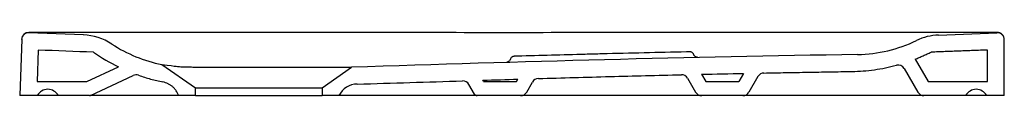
# Model space of a CAD drawing. Header units: millimetres. Extents: x 4595.202 to 4595.902, y 2592.399 to 2592.443.
import ezdxf

# ---------------------------------------------------------------- set-up
doc = ezdxf.new("R2010")
doc.units = ezdxf.units.MM
doc.layers.add('SANINDUSA', color=3, linetype='Continuous')

msp = doc.modelspace()

# ---------------------------------------------------------------- linework, layer by layer
at = {"layer": 'SANINDUSA'}
for p, q in [((4595.24691, 2592.44166), (4595.20824, 2592.44316)), ((4595.85499, 2592.4416), (4595.89646, 2592.44321)), ((4595.20307, 2592.43867), (4595.20166, 2592.3985)), ((4595.90166, 2592.3985), (4595.90166, 2592.43822)), ((4595.2148, 2592.43089), (4595.21402, 2592.4085)), ((4595.88966, 2592.4085), (4595.88966, 2592.43093)), ((4595.83827, 2592.42438), (4595.84744, 2592.4085)), ((4595.24945, 2592.4085), (4595.27187, 2592.41896)), ((4595.30281, 2592.42066), (4595.32666, 2592.40395)), ((4595.41666, 2592.40395), (4595.43766, 2592.41866)), ((4595.83055, 2592.41775), (4595.84022, 2592.401)), ((4595.21402, 2592.4085), (4595.24945, 2592.4085)), ((4595.25207, 2592.39869), (4595.28237, 2592.41282)), ((4595.53144, 2592.4085), (4595.53089, 2592.40945)), ((4595.53144, 2592.4085), (4595.55489, 2592.4085)), ((4595.55489, 2592.4085), (4595.55588, 2592.41022)), ((4595.56211, 2592.401), (4595.56624, 2592.40816)), ((4595.67653, 2592.41086), (4595.68222, 2592.401)), ((4595.68645, 2592.41368), (4595.68944, 2592.4085)), ((4595.68944, 2592.4085), (4595.71289, 2592.4085)), ((4595.71625, 2592.41431), (4595.71289, 2592.4085)), ((4595.72651, 2592.4121), (4595.72011, 2592.401)), ((4595.84744, 2592.4085), (4595.88966, 2592.4085)), ((4595.32666, 2592.40395), (4595.41666, 2592.40395)), ((4595.32666, 2592.3985), (4595.32666, 2592.40395)), ((4595.41666, 2592.40395), (4595.41666, 2592.3985)), ((4595.52509, 2592.3995), (4595.52105, 2592.4065)), ((4595.21416, 2592.3985), (4595.20166, 2592.3985)), ((4595.22916, 2592.3985), (4595.21416, 2592.3985)), ((4595.25122, 2592.3985), (4595.22916, 2592.3985)), ((4595.31466, 2592.3985), (4595.29517, 2592.3985)), ((4595.32666, 2592.3985), (4595.31466, 2592.3985)), ((4595.32666, 2592.3985), (4595.41666, 2592.3985)), ((4595.42866, 2592.3985), (4595.41666, 2592.3985)), ((4595.43047, 2592.3985), (4595.42866, 2592.3985)), ((4595.52298, 2592.3985), (4595.43047, 2592.3985)), ((4595.55778, 2592.3985), (4595.52682, 2592.3985)), ((4595.57943, 2592.3985), (4595.55778, 2592.3985)), ((4595.6649, 2592.3985), (4595.57943, 2592.3985)), ((4595.68655, 2592.3985), (4595.6649, 2592.3985)), ((4595.71578, 2592.3985), (4595.68655, 2592.3985)), ((4595.73743, 2592.3985), (4595.71578, 2592.3985)), ((4595.8229, 2592.3985), (4595.73743, 2592.3985)), ((4595.84455, 2592.3985), (4595.8229, 2592.3985)), ((4595.87416, 2592.3985), (4595.84455, 2592.3985)), ((4595.88916, 2592.3985), (4595.87416, 2592.3985)), ((4595.90166, 2592.3985), (4595.88916, 2592.3985))]:
    msp.add_line(p, q, dxfattribs=at)
for centre, radius, start, end in [((4595.20805, 2592.43816), 0.005, 87.7099, 178), ((4595.20806, 2592.43849), 0.005, 89.93689, 177.99998), ((4595.89666, 2592.43822), 0.005, 0, 92.29566), ((4595.89666, 2592.4385), 0.005, 359.99953, 90.06328), ((4595.24531, 2592.40169), 0.04, 56.8725, 87.84632), ((4595.79573, 2592.52776), 0.1, 270.95198, 295.72343), ((4595.85649, 2592.40163), 0.04, 92.14855, 115.72343), ((4595.32204, 2592.51879), 0.1, 236.72375, 258.91147), ((4596.14036, 2571.7879), 20.64272, 90.951978, 91.950766), ((4595.82622, 2592.41525), 0.005, 30, 104.83048), ((4595.28448, 2592.40829), 0.005, 70.70478, 115), ((4595.51672, 2592.404), 0.005, 30, 91.79923), ((4595.57057, 2592.40566), 0.005, 91.70392, 150), ((4595.6722, 2592.40836), 0.005, 30, 91.32114), ((4595.73084, 2592.4096), 0.005, 91.10475, 150), ((4595.22166, 2592.3945), 0.0085, 28.07249, 151.92751), ((4595.44207, 2592.39176), 0.015, 91.52503, 153.29903), ((4595.55778, 2592.4035), 0.005, 270, 330), ((4595.68655, 2592.4035), 0.005, 210, 270), ((4595.71578, 2592.4035), 0.005, 270, 330), ((4595.84455, 2592.4035), 0.005, 210, 270), ((4595.88166, 2592.3945), 0.0085, 28.07249, 151.92751), ((4595.25122, 2592.4005), 0.002, 270, 295), ((4595.52682, 2592.4005), 0.002, 210, 270)]:
    msp.add_arc(centre, radius, start, end, dxfattribs=at)
for points, knots in [([(4595.89666, 2592.4435), (4595.84524, 2592.44344), (4595.73388, 2592.44333), (4595.56259, 2592.44325), (4595.38448, 2592.44331), (4595.2663, 2592.44343), (4595.20807, 2592.44349)], [0, 0, 0, 0, 0.224025, 0.485157, 0.74629, 1, 1, 1, 1]), ([(4595.67564, 2592.42958), (4595.65565, 2592.42912), (4595.63166, 2592.42858), (4595.59165, 2592.42755), (4595.57165, 2592.427), (4595.55564, 2592.42655)], [0, 0, 0, 0, 0.499797, 0.599777, 1, 1, 1, 1]), ([(4595.67776, 2592.42962), (4595.67776, 2592.42962), (4595.67768, 2592.42962), (4595.6773, 2592.42961), (4595.67667, 2592.4296), (4595.67607, 2592.42959), (4595.67572, 2592.42958), (4595.67564, 2592.42958)], [0, 0, 0, 0, 0.011312, 0.309791, 0.608331, 0.906968, 1, 1, 1, 1]), ([(4595.68083, 2592.42769), (4595.68076, 2592.42788), (4595.6806, 2592.42828), (4595.68017, 2592.42877), (4595.67968, 2592.42916), (4595.6792, 2592.42941), (4595.67878, 2592.42954), (4595.67845, 2592.4296), (4595.67823, 2592.42962), (4595.67813, 2592.42962), (4595.67807, 2592.42962), (4595.67801, 2592.42962), (4595.67794, 2592.42962), (4595.67782, 2592.42962), (4595.67776, 2592.42962)], [0, 0, 0, 0, 0.130947, 0.291971, 0.432489, 0.553398, 0.653734, 0.731304, 0.779057, 0.80186, 0.820232, 0.848736, 0.918847, 1, 1, 1, 1]), ([(4595.5505, 2592.42441), (4595.55046, 2592.42426), (4595.55035, 2592.42388), (4595.54999, 2592.42337), (4595.54952, 2592.42292), (4595.54905, 2592.42263), (4595.54864, 2592.42246), (4595.54834, 2592.42238), (4595.54818, 2592.42235), (4595.54809, 2592.42234), (4595.54805, 2592.42233), (4595.54806, 2592.42233), (4595.54806, 2592.42233)], [0, 0, 0, 0, 0.113425, 0.293305, 0.450276, 0.585872, 0.698495, 0.782477, 0.834062, 0.884052, 0.95503, 1, 1, 1, 1]), ([(4595.55559, 2592.42655), (4595.55542, 2592.42655), (4595.55495, 2592.42653), (4595.55425, 2592.42651), (4595.5536, 2592.42648), (4595.55332, 2592.42647), (4595.55309, 2592.42645), (4595.55277, 2592.42641), (4595.55232, 2592.42629), (4595.55173, 2592.426), (4595.55115, 2592.42552), (4595.55071, 2592.42494), (4595.5506, 2592.42453), (4595.55056, 2592.42439)], [0, 0, 0, 0, 0.07434, 0.199985, 0.326602, 0.457767, 0.500952, 0.528085, 0.616783, 0.694639, 0.813961, 0.93989, 1, 1, 1, 1]), ([(4595.68357, 2592.42574), (4595.68357, 2592.42574), (4595.68357, 2592.42574), (4595.6835, 2592.42575), (4595.68339, 2592.42575), (4595.68312, 2592.42578), (4595.68266, 2592.42589), (4595.68204, 2592.42618), (4595.68145, 2592.42668), (4595.68102, 2592.42722), (4595.68091, 2592.4276), (4595.68088, 2592.42771)], [0, 0, 0, 0, 0.085298, 0.127428, 0.162717, 0.210359, 0.349605, 0.505657, 0.713163, 0.914145, 1, 1, 1, 1]), ([(4595.30281, 2592.42066), (4595.31428, 2592.41922), (4595.31436, 2592.41921), (4595.31501, 2592.41916), (4595.31561, 2592.41912), (4595.31684, 2592.41905), (4595.31747, 2592.41902), (4595.31939, 2592.41894), (4595.32073, 2592.4189), (4595.32212, 2592.41889)], [0.7422774, 0.7422774, 0.7422774, 0.7422774, 0.75, 0.75, 0.8125, 0.8125, 0.875, 0.875, 1, 1, 1, 1]), ([(4595.32212, 2592.41889), (4595.32268, 2592.41888), (4595.32325, 2592.41888), (4595.32442, 2592.41887), (4595.32502, 2592.41886), (4595.32682, 2592.41885), (4595.32807, 2592.41884), (4595.33191, 2592.41882), (4595.33462, 2592.4188), (4595.33819, 2592.41879), (4595.33891, 2592.41878), (4595.34038, 2592.41878), (4595.34113, 2592.41878), (4595.34337, 2592.41877), (4595.34489, 2592.41876), (4595.34949, 2592.41875), (4595.35264, 2592.41874), (4595.35747, 2592.41873), (4595.3591, 2592.41873), (4595.36157, 2592.41872), (4595.36241, 2592.41872), (4595.36407, 2592.41872), (4595.36489, 2592.41872), (4595.36904, 2592.41871), (4595.37235, 2592.41871), (4595.3773, 2592.4187), (4595.37895, 2592.4187), (4595.38142, 2592.4187), (4595.38225, 2592.41869), (4595.38389, 2592.41869), (4595.38472, 2592.41869), (4595.38881, 2592.41869), (4595.39199, 2592.41868), (4595.39817, 2592.41868), (4595.40117, 2592.41868), (4595.40481, 2592.41867), (4595.40553, 2592.41867), (4595.40696, 2592.41867), (4595.40766, 2592.41867), (4595.40973, 2592.41867), (4595.41108, 2592.41867), (4595.41498, 2592.41867), (4595.41743, 2592.41867), (4595.42028, 2592.41867), (4595.42084, 2592.41866), (4595.42194, 2592.41866), (4595.42248, 2592.41866), (4595.42405, 2592.41866), (4595.42505, 2592.41866), (4595.42787, 2592.41866), (4595.42954, 2592.41866), (4595.43172, 2592.41866), (4595.43239, 2592.41866), (4595.43332, 2592.41866), (4595.43361, 2592.41866), (4595.43417, 2592.41866), (4595.43443, 2592.41866), (4595.43567, 2592.41866), (4595.43641, 2592.41866), (4595.43716, 2592.41866), (4595.43735, 2592.41866), (4595.43754, 2592.41866), (4595.43758, 2592.41866), (4595.43765, 2592.41866), (4595.43766, 2592.41866), (4595.43766, 2592.41866)], [0, 0, 0, 0, 0.015625, 0.015625, 0.03125, 0.03125, 0.0625, 0.0625, 0.125, 0.125, 0.140625, 0.140625, 0.15625, 0.15625, 0.1875, 0.1875, 0.25, 0.25, 0.28125, 0.28125, 0.296875, 0.296875, 0.3125, 0.3125, 0.375, 0.375, 0.40625, 0.40625, 0.421875, 0.421875, 0.4375, 0.4375, 0.5, 0.5, 0.5625, 0.5625, 0.578125, 0.578125, 0.59375, 0.59375, 0.625, 0.625, 0.6875, 0.6875, 0.703125, 0.703125, 0.71875, 0.71875, 0.75, 0.75, 0.8125, 0.8125, 0.84375, 0.84375, 0.859375, 0.859375, 0.875, 0.875, 0.9375, 0.9375, 0.96875, 0.96875, 0.984375, 0.984375, 1, 1, 1, 1]), ([(4595.79328, 2592.4157), (4595.79868, 2592.41579), (4595.80402, 2592.4162), (4595.81457, 2592.41767), (4595.81979, 2592.41872), (4595.82494, 2592.42008)], [0, 0, 0, 0, 0.5, 0.5, 1, 1, 1, 1]), ([(4595.28613, 2592.41301), (4595.28755, 2592.41251), (4595.28898, 2592.41204), (4595.29186, 2592.41114), (4595.2933, 2592.41072), (4595.29765, 2592.40952), (4595.30056, 2592.40883), (4595.3035, 2592.40823)], [0, 0, 0, 0, 0.25, 0.25, 0.5, 0.5, 1, 1, 1, 1]), ([(4595.31466, 2592.3985), (4595.31423, 2592.39973), (4595.31365, 2592.40088), (4595.31257, 2592.40248), (4595.31216, 2592.403), (4595.31131, 2592.40397), (4595.31085, 2592.40442), (4595.30988, 2592.40527), (4595.30937, 2592.40566), (4595.30856, 2592.4062), (4595.30828, 2592.40637), (4595.30772, 2592.40669), (4595.30743, 2592.40684), (4595.30599, 2592.40755), (4595.30477, 2592.40797), (4595.3035, 2592.40823)], [0, 0, 0, 0, 0.25, 0.25, 0.375, 0.375, 0.5, 0.5, 0.625, 0.625, 0.6875, 0.6875, 0.75, 0.75, 1, 1, 1, 1]), ([(4595.44167, 2592.40676), (4595.45415, 2592.40709), (4595.46663, 2592.40746), (4595.49159, 2592.40822), (4595.50408, 2592.40861), (4595.51656, 2592.409)], [0, 0, 0, 0, 0.5, 0.5, 1, 1, 1, 1]), ([(4595.57042, 2592.41066), (4595.58737, 2592.41116), (4595.60431, 2592.41165), (4595.6382, 2592.41255), (4595.65514, 2592.41297), (4595.67208, 2592.41336)], [0, 0, 0, 0, 0.5, 0.5, 1, 1, 1, 1]), ([(4595.29517, 2592.3985), (4595.29264, 2592.3985), (4595.28755, 2592.3985), (4595.27993, 2592.3985), (4595.27241, 2592.3985), (4595.2655, 2592.3985), (4595.26027, 2592.3985), (4595.25671, 2592.3985), (4595.2542, 2592.3985), (4595.25244, 2592.3985), (4595.25185, 2592.3985), (4595.25166, 2592.3985)], [0, 0, 0, 0, 0.156976, 0.314651, 0.471728, 0.627886, 0.758154, 0.823922, 0.88954, 0.965753, 1, 1, 1, 1]), ([(4595.52682, 2592.3985), (4595.52682, 2592.3985), (4595.52672, 2592.3985), (4595.52644, 2592.3985), (4595.52632, 2592.3985), (4595.52605, 2592.3985), (4595.5259, 2592.3985), (4595.52555, 2592.3985), (4595.52536, 2592.3985), (4595.52495, 2592.3985), (4595.52474, 2592.3985), (4595.52404, 2592.3985), (4595.52353, 2592.3985), (4595.52298, 2592.3985)], [0, 0, 0, 0, 0.25, 0.25, 0.375, 0.375, 0.5, 0.5, 0.625, 0.625, 0.75, 0.75, 1, 1, 1, 1])]:
    msp.add_open_spline(points, degree=3, knots=knots, dxfattribs=at)
for points, degree in [([(4595.25416, 2592.42938), (4595.24104, 2592.42986), (4595.22792, 2592.43037), (4595.2148, 2592.43089)], 3), ([(4595.25416, 2592.42938), (4595.25982, 2592.42543), (4595.26573, 2592.42196), (4595.27187, 2592.41896)], 3), ([(4595.83827, 2592.42438), (4595.84975, 2592.4294)], 1), ([(4595.88966, 2592.43093), (4595.84975, 2592.4294)], 1), ([(4595.73075, 2592.4146), (4595.79328, 2592.4157)], 1), ([(4595.53089, 2592.40945), (4595.53922, 2592.40971), (4595.54755, 2592.40997), (4595.55588, 2592.41022)], 3), ([(4595.68645, 2592.41368), (4595.69638, 2592.4139), (4595.70631, 2592.41411), (4595.71625, 2592.41431)], 3)]:
    msp.add_open_spline(points, degree=degree, dxfattribs=at)

doc.saveas('drawing.dxf')
